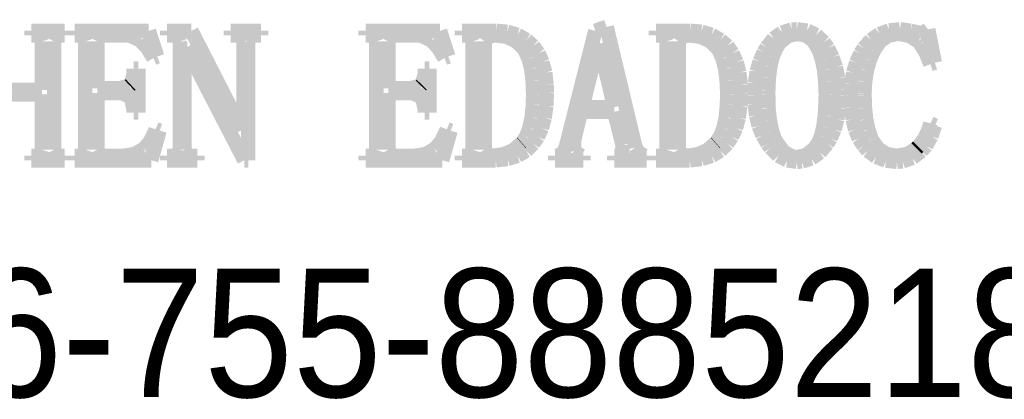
# Model space of a CAD drawing. Extents: x -38 to 372, y -82 to 205.
# Tile 17 of 29: x 345.57 to 352.46, y -73.14 to -70.48. Entities that reach past the tile are written whole.
import ezdxf

# ---------------------------------------------------------------- set-up
doc = ezdxf.new("R2010")
doc.units = 0
doc.layers.add('BOARD_GEOMETRY_DIMENSION', color=2, linetype='CONTINUOUS')
doc.layers.add('BOARD_GEOMETRY_SILKSCREEN_TOP', color=1, linetype='CONTINUOUS')

msp = doc.modelspace()

# ---------------------------------------------------------------- linework, layer by layer
at = {"layer": 'BOARD_GEOMETRY_DIMENSION', "const_width": 0.1016}
for points in [[(345.648534, -70.559422), (345.881706, -70.559422)], [(345.648534, -70.590918), (345.648534, -70.559422)], [(345.669362, -70.590918), (345.648534, -70.590918)], [(345.712034, -70.601332), (345.669362, -70.590918)], [(345.860878, -70.590918), (345.82354, -70.601332)], [(345.881706, -70.590918), (345.860878, -70.590918)], [(345.881706, -70.559422), (345.881706, -70.590918)], [(345.95054, -70.559422), (346.469716, -70.559422)], [(345.95054, -70.590918), (345.95054, -70.559422)], [(345.977464, -70.590918), (345.95054, -70.590918)], [(346.01404, -70.601332), (345.977464, -70.590918)], [(346.15755, -70.590918), (346.125292, -70.601332)], [(346.305378, -70.590918), (346.15755, -70.590918)], [(346.343986, -70.594728), (346.305378, -70.590918)], [(346.41155, -70.628002), (346.343986, -70.594728)], [(346.469716, -70.559422), (346.528136, -70.739508)], [(346.597986, -70.559422), (346.767404, -70.559422)], [(346.597986, -70.590918), (346.597986, -70.559422)], [(346.634308, -70.590918), (346.597986, -70.590918)], [(346.67698, -70.601332), (346.634308, -70.590918)], [(346.767404, -70.559422), (347.122496, -71.253604)], [(347.043502, -70.559422), (347.25483, -70.559422)], [(347.043502, -70.590918), (347.043502, -70.559422)], [(347.084904, -70.590918), (347.043502, -70.590918)], [(347.122496, -70.601332), (347.084904, -70.590918)], [(347.213174, -70.590918), (347.180916, -70.601332)], [(347.25483, -70.590918), (347.213174, -70.590918)], [(347.25483, -70.559422), (347.25483, -70.590918)], [(347.986604, -70.559422), (348.50705, -70.559422)], [(347.986604, -70.590918), (347.986604, -70.559422)], [(348.013528, -70.590918), (347.986604, -70.590918)], [(348.05112, -70.601332), (348.013528, -70.590918)], [(348.193614, -70.590918), (348.162372, -70.601332)], [(348.342458, -70.590918), (348.193614, -70.590918)], [(348.38005, -70.594728), (348.342458, -70.590918)], [(348.44863, -70.628002), (348.38005, -70.594728)], [(348.50705, -70.559422), (348.565216, -70.739508)], [(348.659958, -70.559422), (348.89948, -70.559422)], [(348.659958, -70.590918), (348.659958, -70.559422)], [(348.692216, -70.590918), (348.659958, -70.590918)], [(348.724728, -70.601332), (348.692216, -70.590918)], [(348.8944, -70.590918), (348.841314, -70.601332)], [(348.972378, -70.601332), (348.8944, -70.590918)], [(348.89948, -70.559422), (348.977458, -70.566534)], [(348.977458, -70.566534), (349.04934, -70.587616)], [(349.04934, -70.587616), (349.111824, -70.623938)], [(349.386652, -71.37654), (349.593916, -70.559422)], [(349.593916, -70.559422), (349.67291, -70.532244)], [(349.67291, -70.532244), (349.87484, -71.37654)], [(350.018604, -70.559422), (350.256856, -70.559422)], [(350.018604, -70.590918), (350.018604, -70.559422)], [(350.049592, -70.590918), (350.018604, -70.590918)], [(350.082104, -70.601332), (350.049592, -70.590918)], [(350.251776, -70.590918), (350.19869, -70.601332)], [(350.329754, -70.601332), (350.251776, -70.590918)], [(350.256856, -70.559422), (350.336104, -70.566534)], [(350.336104, -70.566534), (350.406716, -70.587616)], [(350.406716, -70.587616), (350.4692, -70.623938)], [(350.841818, -70.613524), (350.900238, -70.572122)], [(350.900238, -70.572122), (350.967802, -70.55104)], [(351.004378, -70.58025), (350.939862, -70.595744)], [(350.967802, -70.55104), (351.004378, -70.549008)], [(351.004378, -70.549008), (351.076006, -70.558406)], [(351.065592, -70.590918), (351.004378, -70.58025)], [(351.119694, -70.630034), (351.065592, -70.590918)], [(351.076006, -70.558406), (351.13849, -70.588632)], [(351.13849, -70.588632), (351.192592, -70.639432)], [(351.522792, -70.622922), (351.581974, -70.582536)], [(351.581974, -70.582536), (351.649792, -70.55739)], [(351.642426, -70.593712), (351.586292, -70.633336)], [(351.70999, -70.58025), (351.642426, -70.593712)], [(351.649792, -70.55739), (351.724722, -70.549008)], [(351.717356, -70.58025), (351.70999, -70.58025)], [(351.793302, -70.594728), (351.717356, -70.58025)], [(351.724722, -70.549008), (351.725738, -70.549008)], [(351.725738, -70.549008), (351.799652, -70.559422)], [(351.852738, -70.633336), (351.793302, -70.594728)], [(351.799652, -70.559422), (351.864168, -70.574916)], [(351.864168, -70.574916), (351.89541, -70.569836)], [(351.89541, -70.569836), (351.922334, -70.549008)], [(351.922334, -70.549008), (351.969324, -70.782434)], [(345.722448, -70.633336), (345.712034, -70.601332)], [(345.722448, -70.972934), (345.722448, -70.633336)], [(345.82354, -70.601332), (345.807792, -70.633336)], [(345.807792, -70.633336), (345.807792, -71.392034)], [(346.0242, -70.633336), (346.01404, -70.601332)], [(346.0242, -71.392034), (346.0242, -70.633336)], [(346.125292, -70.601332), (346.109798, -70.633336)], [(346.109798, -70.633336), (346.109798, -70.96252)], [(346.45854, -70.67931), (346.41155, -70.628002)], [(346.687394, -70.633336), (346.67698, -70.601332)], [(346.687394, -71.392034), (346.687394, -70.633336)], [(347.13291, -70.633336), (347.122496, -70.601332)], [(347.13291, -71.253604), (347.13291, -70.633336)], [(347.180916, -70.601332), (347.165168, -70.633336)], [(347.165168, -70.633336), (347.165168, -71.465948)], [(348.061534, -70.633336), (348.05112, -70.601332)], [(348.061534, -71.392034), (348.061534, -70.633336)], [(348.162372, -70.601332), (348.145862, -70.633336)], [(348.145862, -70.633336), (348.145862, -70.96252)], [(348.494604, -70.67931), (348.44863, -70.628002)], [(348.734888, -70.633336), (348.724728, -70.601332)], [(348.734888, -71.392034), (348.734888, -70.633336)], [(348.841314, -70.601332), (348.819216, -70.633336)], [(348.819216, -70.633336), (348.819216, -71.392034)], [(349.03791, -70.63105), (348.972378, -70.601332)], [(349.08998, -70.681088), (349.03791, -70.63105)], [(349.111824, -70.623938), (349.158814, -70.665594)], [(349.61449, -70.64883), (349.503238, -71.094346)], [(349.62084, -70.64883), (349.61449, -70.64883)], [(349.725996, -71.094346), (349.62084, -70.64883)], [(350.092518, -70.633336), (350.082104, -70.601332)], [(350.092518, -71.392034), (350.092518, -70.633336)], [(350.19869, -70.601332), (350.176592, -70.633336)], [(350.176592, -70.633336), (350.176592, -71.392034)], [(350.395286, -70.63105), (350.329754, -70.601332)], [(350.447356, -70.681088), (350.395286, -70.63105)], [(350.4692, -70.623938), (350.517206, -70.665594)], [(350.792034, -70.676008), (350.841818, -70.613524)], [(350.88449, -70.642734), (350.85655, -70.686422)], [(350.939862, -70.595744), (350.88449, -70.642734)], [(351.158302, -70.696836), (351.119694, -70.630034)], [(351.192592, -70.639432), (351.221802, -70.681088)], [(351.471738, -70.681088), (351.522792, -70.622922)], [(351.586292, -70.633336), (351.541334, -70.700138)], [(351.869248, -70.652132), (351.852738, -70.633336)], [(351.90684, -70.714616), (351.869248, -70.652132)], [(346.502228, -70.749922), (346.45854, -70.67931)], [(346.719652, -70.676008), (346.719652, -71.392034)], [(346.730066, -70.676008), (346.719652, -70.676008)], [(347.13799, -71.465948), (346.730066, -70.676008)], [(348.538292, -70.749922), (348.494604, -70.67931)], [(349.102426, -70.700138), (349.08998, -70.681088)], [(349.127318, -70.756018), (349.102426, -70.700138)], [(349.158814, -70.665594), (349.196152, -70.716394)], [(349.196152, -70.716394), (349.22333, -70.779132)], [(350.459802, -70.700138), (350.447356, -70.681088)], [(350.484948, -70.756018), (350.459802, -70.700138)], [(350.517206, -70.665594), (350.553528, -70.716394)], [(350.553528, -70.716394), (350.581722, -70.779132)], [(350.744028, -70.773798), (350.772222, -70.709536)], [(350.772222, -70.709536), (350.792034, -70.676008)], [(350.85655, -70.686422), (350.83369, -70.74281)], [(351.160334, -70.7009), (351.158302, -70.696836)], [(351.180146, -70.763638), (351.160334, -70.7009)], [(351.221802, -70.681088), (351.253044, -70.745604)], [(351.419668, -70.782434), (351.448878, -70.717918)], [(351.448878, -70.717918), (351.471738, -70.681088)], [(351.540318, -70.701916), (351.513394, -70.766432)], [(351.541334, -70.700138), (351.540318, -70.701916)], [(351.938082, -70.792594), (351.90684, -70.714616)], [(346.528136, -70.739508), (346.502228, -70.749922)], [(348.565216, -70.739508), (348.538292, -70.749922)], [(349.145098, -70.825106), (349.127318, -70.756018)], [(349.22333, -70.779132), (349.242888, -70.85203)], [(350.502728, -70.825106), (350.484948, -70.756018)], [(350.581722, -70.779132), (350.600518, -70.85203)], [(350.7232, -70.844918), (350.744028, -70.773798)], [(350.83369, -70.74281), (350.817942, -70.81012)], [(351.194878, -70.83552), (351.180146, -70.763638)], [(351.253044, -70.745604), (351.27692, -70.814438)], [(351.397824, -70.852792), (351.419668, -70.782434)], [(351.513394, -70.766432), (351.493582, -70.838314)], [(351.969324, -70.782434), (351.938082, -70.792594)], [(346.342716, -70.936104), (346.363544, -70.866508)], [(346.363544, -70.825106), (346.395802, -70.825106)], [(346.363544, -70.866508), (346.363544, -70.825106)], [(346.395802, -70.825106), (346.395802, -71.131938)], [(348.379034, -70.936104), (348.400878, -70.866508)], [(348.400878, -70.825106), (348.43212, -70.825106)], [(348.400878, -70.866508), (348.400878, -70.825106)], [(348.43212, -70.825106), (348.43212, -71.131938)], [(349.155512, -70.908418), (349.145098, -70.825106)], [(349.242888, -70.85203), (349.252286, -70.936104)], [(350.512888, -70.908418), (350.502728, -70.825106)], [(350.600518, -70.85203), (350.610932, -70.936104)], [(350.71177, -70.923912), (350.7232, -70.844918)], [(350.817942, -70.81012), (350.807528, -70.889622)], [(351.203006, -70.91553), (351.194878, -70.83552)], [(351.27692, -70.814438), (351.292668, -70.889622)], [(351.385378, -70.931024), (351.397824, -70.852792)], [(351.493582, -70.838314), (351.481136, -70.91553)], [(346.335604, -70.942708), (346.342716, -70.936104)], [(348.372684, -70.942708), (348.379034, -70.936104)], [(349.158814, -71.004938), (349.155512, -70.908418)], [(349.252286, -70.936104), (349.254318, -70.994524)], [(350.517206, -71.004938), (350.512888, -70.908418)], [(350.610932, -70.936104), (350.611948, -70.994524)], [(350.707706, -71.010018), (350.71177, -70.923912)], [(350.807528, -70.889622), (350.803464, -70.980808)], [(351.206308, -71.004938), (351.203006, -70.91553)], [(351.292668, -70.889622), (351.30105, -70.969632)], [(351.38106, -71.015606), (351.385378, -70.931024)], [(351.481136, -70.91553), (351.476818, -70.998588)], [(345.409012, -70.972934), (345.722448, -70.972934)], [(345.722448, -71.004938), (345.409012, -71.004938)], [(345.722448, -71.392034), (345.722448, -71.004938)], [(346.109798, -70.96252), (346.263722, -70.96252)], [(346.109798, -70.994524), (346.109798, -71.392034)], [(346.279216, -70.994524), (346.109798, -70.994524)], [(346.263722, -70.96252), (346.335604, -70.942708)], [(346.342716, -71.02602), (346.279216, -70.994524)], [(348.145862, -70.96252), (348.30004, -70.96252)], [(348.145862, -70.994524), (348.145862, -71.392034)], [(348.315534, -70.994524), (348.145862, -70.994524)], [(348.30004, -70.96252), (348.372684, -70.942708)], [(348.379034, -71.02602), (348.315534, -70.994524)], [(349.157544, -71.07682), (349.158814, -71.004938)], [(349.254318, -70.994524), (349.250254, -71.087234)], [(350.51492, -71.07682), (350.517206, -71.004938)], [(350.611948, -70.994524), (350.60763, -71.087234)], [(350.803464, -70.980808), (350.803464, -71.004938)], [(350.803464, -71.004938), (350.805496, -71.102728)], [(351.205292, -71.05904), (351.206308, -71.004938)], [(351.30105, -70.969632), (351.30105, -71.010018)], [(351.476818, -70.998588), (351.476818, -71.010018)], [(346.34805, -71.035418), (346.342716, -71.02602)], [(346.363544, -71.11111), (346.34805, -71.035418)], [(348.38513, -71.035418), (348.379034, -71.02602)], [(348.400878, -71.11111), (348.38513, -71.035418)], [(349.148146, -71.166228), (349.157544, -71.07682)], [(350.506792, -71.166228), (350.51492, -71.07682)], [(350.709738, -71.070724), (350.707706, -71.010018)], [(350.719136, -71.15175), (350.709738, -71.070724)], [(351.199958, -71.15302), (351.205292, -71.05904)], [(351.30105, -71.010018), (351.298002, -71.098918)], [(351.384362, -71.095616), (351.38106, -71.015606)], [(351.476818, -71.010018), (351.48012, -71.099934)], [(346.363544, -71.131938), (346.363544, -71.11111)], [(346.395802, -71.131938), (346.363544, -71.131938)], [(348.400878, -71.131938), (348.400878, -71.11111)], [(348.43212, -71.131938), (348.400878, -71.131938)], [(349.250254, -71.087234), (349.238824, -71.16953)], [(349.492824, -71.126604), (349.444818, -71.328534)], [(349.725996, -71.126604), (349.492824, -71.126604)], [(349.503238, -71.094346), (349.725996, -71.094346)], [(349.784416, -71.36003), (349.725996, -71.126604)], [(350.60763, -71.087234), (350.5962, -71.16953)], [(350.805496, -71.102728), (350.814894, -71.18731)], [(351.298002, -71.098918), (351.286318, -71.178928)], [(351.394776, -71.178928), (351.384362, -71.095616)], [(351.48012, -71.099934), (351.488502, -71.17969)], [(349.132652, -71.241412), (349.148146, -71.166228)], [(349.238824, -71.16953), (349.219012, -71.241412)], [(350.490028, -71.241412), (350.506792, -71.166228)], [(350.5962, -71.16953), (350.577404, -71.241412)], [(350.736916, -71.225918), (350.719136, -71.15175)], [(350.814894, -71.18731), (350.829372, -71.257922)], [(351.189544, -71.230744), (351.199958, -71.15302)], [(351.286318, -71.178928), (351.266506, -71.25081)], [(351.412302, -71.251826), (351.394776, -71.178928)], [(351.488502, -71.17969), (351.503996, -71.251826)], [(351.928684, -71.24319), (351.938082, -71.207122)], [(351.938082, -71.207122), (351.969324, -71.222616)], [(346.478098, -71.3359), (346.513404, -71.26224)], [(346.5449, -71.258938), (346.48648, -71.465948)], [(346.513404, -71.26224), (346.517722, -71.248524)], [(346.517722, -71.248524), (346.5449, -71.258938)], [(347.122496, -71.253604), (347.13291, -71.253604)], [(348.514416, -71.3359), (348.549722, -71.26224)], [(348.580964, -71.258938), (348.522544, -71.465948)], [(348.549722, -71.26224), (348.554802, -71.248524)], [(348.554802, -71.248524), (348.580964, -71.258938)], [(349.109792, -71.300594), (349.132652, -71.241412)], [(349.219012, -71.241412), (349.192088, -71.30161)], [(350.467168, -71.300594), (350.490028, -71.241412)], [(350.577404, -71.241412), (350.549464, -71.30161)], [(350.76384, -71.291196), (350.736916, -71.225918)], [(350.829372, -71.257922), (350.849184, -71.316088)], [(351.17405, -71.295514), (351.189544, -71.230744)], [(351.266506, -71.25081), (351.239582, -71.31304)], [(351.437194, -71.31431), (351.412302, -71.251826)], [(351.503996, -71.251826), (351.52584, -71.31431)], [(351.897442, -71.31304), (351.928684, -71.24319)], [(351.969324, -71.222616), (351.944432, -71.298308)], [(346.433394, -71.387208), (346.478098, -71.3359)], [(348.469458, -71.387208), (348.514416, -71.3359)], [(349.02013, -71.395336), (349.077534, -71.346314)], [(349.077534, -71.346314), (349.079566, -71.344536)], [(349.079566, -71.344536), (349.109792, -71.300594)], [(349.158814, -71.349616), (349.109792, -71.3994)], [(349.192088, -71.30161), (349.158814, -71.349616)], [(349.444818, -71.328534), (349.444818, -71.402448)], [(350.377506, -71.395336), (350.43491, -71.346314)], [(350.43491, -71.346314), (350.436942, -71.344536)], [(350.436942, -71.344536), (350.467168, -71.300594)], [(350.517206, -71.349616), (350.468184, -71.3994)], [(350.549464, -71.30161), (350.517206, -71.349616)], [(350.79813, -71.349616), (350.76384, -71.291196)], [(350.818958, -71.378826), (350.79813, -71.349616)], [(350.849184, -71.316088), (350.86163, -71.338948)], [(350.86163, -71.338948), (350.911668, -71.405496)], [(351.126044, -71.383906), (351.153222, -71.344536)], [(351.153222, -71.344536), (351.17405, -71.295514)], [(351.216722, -71.349616), (351.164652, -71.411846)], [(351.239582, -71.31304), (351.216722, -71.349616)], [(351.471738, -71.36511), (351.437194, -71.31431)], [(351.52584, -71.31431), (351.529904, -71.323708)], [(351.529904, -71.323708), (351.57283, -71.384922)], [(351.852738, -71.371206), (351.897442, -71.31304)], [(351.944432, -71.298308), (351.907856, -71.364094)], [(345.712034, -71.42353), (345.722448, -71.392034)], [(345.807792, -71.392034), (345.82354, -71.42353)], [(346.01404, -71.42353), (346.0242, -71.392034)], [(346.109798, -71.392034), (346.125292, -71.42353)], [(346.37091, -71.422514), (346.433394, -71.387208)], [(346.67698, -71.42353), (346.687394, -71.392034)], [(346.719652, -71.392034), (346.7354, -71.42353)], [(348.05112, -71.42353), (348.061534, -71.392034)], [(348.145862, -71.392034), (348.162372, -71.42353)], [(348.407228, -71.422514), (348.469458, -71.387208)], [(348.724728, -71.42353), (348.734888, -71.392034)], [(348.819216, -71.392034), (348.83598, -71.42353)], [(348.953582, -71.424292), (349.02013, -71.395336)], [(349.109792, -71.3994), (349.050356, -71.434706)], [(349.328232, -71.434706), (349.365824, -71.418196)], [(349.365824, -71.418196), (349.386652, -71.37654)], [(349.444818, -71.402448), (349.492824, -71.434706)], [(349.74784, -71.434706), (349.784416, -71.418196)], [(349.784416, -71.418196), (349.784416, -71.36003)], [(349.87484, -71.37654), (349.902018, -71.418196)], [(349.902018, -71.418196), (349.93834, -71.434706)], [(350.082104, -71.42353), (350.092518, -71.392034)], [(350.176592, -71.392034), (350.193356, -71.42353)], [(350.310958, -71.424292), (350.377506, -71.395336)], [(350.468184, -71.3994), (350.407732, -71.434706)], [(350.87433, -71.43369), (350.818958, -71.378826)], [(350.911668, -71.405496), (350.969834, -71.44004)], [(351.06991, -71.429626), (351.126044, -71.383906)], [(351.164652, -71.411846), (351.105216, -71.453502)], [(351.500694, -71.3994), (351.471738, -71.36511)], [(351.559114, -71.442326), (351.500694, -71.3994)], [(351.57283, -71.384922), (351.630996, -71.422514)], [(351.70491, -71.434706), (351.77984, -71.421244)], [(351.77984, -71.421244), (351.841308, -71.382636)], [(351.874582, -71.402448), (351.812098, -71.449438)], [(351.841308, -71.382636), (351.852738, -71.371206)], [(351.907856, -71.364094), (351.874582, -71.402448)], [(345.648534, -71.434706), (345.674442, -71.434706)], [(345.648534, -71.465948), (345.648534, -71.434706)], [(345.881706, -71.465948), (345.648534, -71.465948)], [(345.674442, -71.434706), (345.712034, -71.42353)], [(345.82354, -71.42353), (345.854528, -71.434706)], [(345.854528, -71.434706), (345.881706, -71.434706)], [(345.881706, -71.434706), (345.881706, -71.465948)], [(345.95054, -71.434706), (345.982798, -71.434706)], [(345.95054, -71.465948), (345.95054, -71.434706)], [(346.48648, -71.465948), (345.95054, -71.465948)], [(345.982798, -71.434706), (346.01404, -71.42353)], [(346.125292, -71.42353), (346.15755, -71.434706)], [(346.15755, -71.434706), (346.294964, -71.434706)], [(346.294964, -71.434706), (346.37091, -71.422514)], [(346.597986, -71.434706), (346.639388, -71.434706)], [(346.597986, -71.465948), (346.597986, -71.434706)], [(346.809314, -71.465948), (346.597986, -71.465948)], [(346.639388, -71.434706), (346.67698, -71.42353)], [(346.7354, -71.42353), (346.767404, -71.434706)], [(346.767404, -71.434706), (346.809314, -71.434706)], [(346.809314, -71.434706), (346.809314, -71.465948)], [(347.165168, -71.465948), (347.13799, -71.465948)], [(347.986604, -71.434706), (348.018862, -71.434706)], [(347.986604, -71.465948), (347.986604, -71.434706)], [(348.522544, -71.465948), (347.986604, -71.465948)], [(348.018862, -71.434706), (348.05112, -71.42353)], [(348.162372, -71.42353), (348.193614, -71.434706)], [(348.193614, -71.434706), (348.332044, -71.434706)], [(348.332044, -71.434706), (348.407228, -71.422514)], [(348.659958, -71.434706), (348.692216, -71.434706)], [(348.659958, -71.465948), (348.659958, -71.434706)], [(348.897448, -71.465948), (348.659958, -71.465948)], [(348.692216, -71.434706), (348.724728, -71.42353)], [(348.83598, -71.42353), (348.877636, -71.434706)], [(348.877636, -71.434706), (348.953582, -71.424292)], [(348.97949, -71.45655), (348.897448, -71.465948)], [(349.050356, -71.434706), (348.97949, -71.45655)], [(349.312738, -71.434706), (349.328232, -71.434706)], [(349.312738, -71.465948), (349.312738, -71.434706)], [(349.509588, -71.465948), (349.312738, -71.465948)], [(349.492824, -71.434706), (349.509588, -71.434706)], [(349.509588, -71.434706), (349.509588, -71.465948)], [(349.725996, -71.434706), (349.74784, -71.434706)], [(349.725996, -71.465948), (349.725996, -71.434706)], [(349.954088, -71.465948), (349.725996, -71.465948)], [(349.93834, -71.434706), (349.954088, -71.434706)], [(349.954088, -71.434706), (349.954088, -71.465948)], [(350.018604, -71.434706), (350.049592, -71.434706)], [(350.018604, -71.465948), (350.018604, -71.434706)], [(350.254824, -71.465948), (350.018604, -71.465948)], [(350.049592, -71.434706), (350.082104, -71.42353)], [(350.193356, -71.42353), (350.235012, -71.434706)], [(350.235012, -71.434706), (350.310958, -71.424292)], [(350.33712, -71.45655), (350.254824, -71.465948)], [(350.407732, -71.434706), (350.33712, -71.45655)], [(350.93656, -71.465948), (350.87433, -71.43369)], [(351.004378, -71.476616), (350.93656, -71.465948)], [(350.969834, -71.44004), (351.004378, -71.44512)], [(351.004378, -71.44512), (351.06991, -71.429626)], [(351.038668, -71.47433), (351.004378, -71.476616)], [(351.105216, -71.453502), (351.038668, -71.47433)], [(351.626932, -71.468234), (351.559114, -71.442326)], [(351.70491, -71.476616), (351.626932, -71.468234)], [(351.630996, -71.422514), (351.703894, -71.434706)], [(351.703894, -71.434706), (351.70491, -71.434706)], [(351.743518, -71.473314), (351.70491, -71.476616)], [(351.812098, -71.449438), (351.743518, -71.473314)]]:
    msp.add_lwpolyline(points, dxfattribs=at)
at = {"layer": 'BOARD_GEOMETRY_SILKSCREEN_TOP', "const_width": 0.1016}
for points in [[(345.648534, -70.590918), (345.648534, -70.559422)], [(345.648534, -70.559422), (345.881706, -70.559422)], [(345.669362, -70.590918), (345.648534, -70.590918)], [(345.712034, -70.601332), (345.669362, -70.590918)], [(345.860878, -70.590918), (345.82354, -70.601332)], [(345.881706, -70.590918), (345.860878, -70.590918)], [(345.881706, -70.559422), (345.881706, -70.590918)], [(345.95054, -70.590918), (345.95054, -70.559422)], [(345.95054, -70.559422), (346.469716, -70.559422)], [(345.977464, -70.590918), (345.95054, -70.590918)], [(346.01404, -70.601332), (345.977464, -70.590918)], [(346.15755, -70.590918), (346.125292, -70.601332)], [(346.305378, -70.590918), (346.15755, -70.590918)], [(346.343986, -70.594728), (346.305378, -70.590918)], [(346.41155, -70.628002), (346.343986, -70.594728)], [(346.469716, -70.559422), (346.528136, -70.739508)], [(346.597986, -70.590918), (346.597986, -70.559422)], [(346.597986, -70.559422), (346.767404, -70.559422)], [(346.634308, -70.590918), (346.597986, -70.590918)], [(346.67698, -70.601332), (346.634308, -70.590918)], [(346.767404, -70.559422), (347.122496, -71.253604)], [(347.043502, -70.590918), (347.043502, -70.559422)], [(347.043502, -70.559422), (347.25483, -70.559422)], [(347.084904, -70.590918), (347.043502, -70.590918)], [(347.122496, -70.601332), (347.084904, -70.590918)], [(347.213174, -70.590918), (347.180916, -70.601332)], [(347.25483, -70.590918), (347.213174, -70.590918)], [(347.25483, -70.559422), (347.25483, -70.590918)], [(347.986604, -70.590918), (347.986604, -70.559422)], [(347.986604, -70.559422), (348.50705, -70.559422)], [(348.013528, -70.590918), (347.986604, -70.590918)], [(348.05112, -70.601332), (348.013528, -70.590918)], [(348.193614, -70.590918), (348.162372, -70.601332)], [(348.342458, -70.590918), (348.193614, -70.590918)], [(348.38005, -70.594728), (348.342458, -70.590918)], [(348.44863, -70.628002), (348.38005, -70.594728)], [(348.50705, -70.559422), (348.565216, -70.739508)], [(348.659958, -70.590918), (348.659958, -70.559422)], [(348.659958, -70.559422), (348.89948, -70.559422)], [(348.692216, -70.590918), (348.659958, -70.590918)], [(348.724728, -70.601332), (348.692216, -70.590918)], [(348.8944, -70.590918), (348.841314, -70.601332)], [(348.972378, -70.601332), (348.8944, -70.590918)], [(348.89948, -70.559422), (348.977458, -70.566534)], [(348.977458, -70.566534), (349.04934, -70.587616)], [(349.04934, -70.587616), (349.111824, -70.623938)], [(349.386652, -71.37654), (349.593916, -70.559422)], [(349.593916, -70.559422), (349.67291, -70.532244)], [(349.67291, -70.532244), (349.87484, -71.37654)], [(350.018604, -70.590918), (350.018604, -70.559422)], [(350.018604, -70.559422), (350.256856, -70.559422)], [(350.049592, -70.590918), (350.018604, -70.590918)], [(350.082104, -70.601332), (350.049592, -70.590918)], [(350.251776, -70.590918), (350.19869, -70.601332)], [(350.329754, -70.601332), (350.251776, -70.590918)], [(350.256856, -70.559422), (350.336104, -70.566534)], [(350.336104, -70.566534), (350.406716, -70.587616)], [(350.406716, -70.587616), (350.4692, -70.623938)], [(350.841818, -70.613524), (350.900238, -70.572122)], [(350.900238, -70.572122), (350.967802, -70.55104)], [(351.004378, -70.58025), (350.939862, -70.595744)], [(350.967802, -70.55104), (351.004378, -70.549008)], [(351.004378, -70.549008), (351.076006, -70.558406)], [(351.065592, -70.590918), (351.004378, -70.58025)], [(351.119694, -70.630034), (351.065592, -70.590918)], [(351.076006, -70.558406), (351.13849, -70.588632)], [(351.13849, -70.588632), (351.192592, -70.639432)], [(351.522792, -70.622922), (351.581974, -70.582536)], [(351.581974, -70.582536), (351.649792, -70.55739)], [(351.642426, -70.593712), (351.586292, -70.633336)], [(351.70999, -70.58025), (351.642426, -70.593712)], [(351.649792, -70.55739), (351.724722, -70.549008)], [(351.717356, -70.58025), (351.70999, -70.58025)], [(351.793302, -70.594728), (351.717356, -70.58025)], [(351.724722, -70.549008), (351.725738, -70.549008)], [(351.725738, -70.549008), (351.799652, -70.559422)], [(351.852738, -70.633336), (351.793302, -70.594728)], [(351.799652, -70.559422), (351.864168, -70.574916)], [(351.864168, -70.574916), (351.89541, -70.569836)], [(351.89541, -70.569836), (351.922334, -70.549008)], [(351.922334, -70.549008), (351.969324, -70.782434)], [(345.722448, -70.633336), (345.712034, -70.601332)], [(345.722448, -70.972934), (345.722448, -70.633336)], [(345.82354, -70.601332), (345.807792, -70.633336)], [(345.807792, -70.633336), (345.807792, -71.392034)], [(346.0242, -70.633336), (346.01404, -70.601332)], [(346.0242, -71.392034), (346.0242, -70.633336)], [(346.125292, -70.601332), (346.109798, -70.633336)], [(346.109798, -70.633336), (346.109798, -70.96252)], [(346.45854, -70.67931), (346.41155, -70.628002)], [(346.687394, -70.633336), (346.67698, -70.601332)], [(346.687394, -71.392034), (346.687394, -70.633336)], [(347.13291, -70.633336), (347.122496, -70.601332)], [(347.13291, -71.253604), (347.13291, -70.633336)], [(347.180916, -70.601332), (347.165168, -70.633336)], [(347.165168, -70.633336), (347.165168, -71.465948)], [(348.061534, -70.633336), (348.05112, -70.601332)], [(348.061534, -71.392034), (348.061534, -70.633336)], [(348.162372, -70.601332), (348.145862, -70.633336)], [(348.145862, -70.633336), (348.145862, -70.96252)], [(348.494604, -70.67931), (348.44863, -70.628002)], [(348.734888, -70.633336), (348.724728, -70.601332)], [(348.734888, -71.392034), (348.734888, -70.633336)], [(348.841314, -70.601332), (348.819216, -70.633336)], [(348.819216, -70.633336), (348.819216, -71.392034)], [(349.03791, -70.63105), (348.972378, -70.601332)], [(349.08998, -70.681088), (349.03791, -70.63105)], [(349.111824, -70.623938), (349.158814, -70.665594)], [(349.61449, -70.64883), (349.503238, -71.094346)], [(349.62084, -70.64883), (349.61449, -70.64883)], [(349.725996, -71.094346), (349.62084, -70.64883)], [(350.092518, -70.633336), (350.082104, -70.601332)], [(350.092518, -71.392034), (350.092518, -70.633336)], [(350.19869, -70.601332), (350.176592, -70.633336)], [(350.176592, -70.633336), (350.176592, -71.392034)], [(350.395286, -70.63105), (350.329754, -70.601332)], [(350.447356, -70.681088), (350.395286, -70.63105)], [(350.4692, -70.623938), (350.517206, -70.665594)], [(350.792034, -70.676008), (350.841818, -70.613524)], [(350.88449, -70.642734), (350.85655, -70.686422)], [(350.939862, -70.595744), (350.88449, -70.642734)], [(351.158302, -70.696836), (351.119694, -70.630034)], [(351.192592, -70.639432), (351.221802, -70.681088)], [(351.471738, -70.681088), (351.522792, -70.622922)], [(351.586292, -70.633336), (351.541334, -70.700138)], [(351.869248, -70.652132), (351.852738, -70.633336)], [(351.90684, -70.714616), (351.869248, -70.652132)], [(346.502228, -70.749922), (346.45854, -70.67931)], [(346.719652, -70.676008), (346.719652, -71.392034)], [(346.730066, -70.676008), (346.719652, -70.676008)], [(347.13799, -71.465948), (346.730066, -70.676008)], [(348.538292, -70.749922), (348.494604, -70.67931)], [(349.102426, -70.700138), (349.08998, -70.681088)], [(349.127318, -70.756018), (349.102426, -70.700138)], [(349.158814, -70.665594), (349.196152, -70.716394)], [(349.196152, -70.716394), (349.22333, -70.779132)], [(350.459802, -70.700138), (350.447356, -70.681088)], [(350.484948, -70.756018), (350.459802, -70.700138)], [(350.517206, -70.665594), (350.553528, -70.716394)], [(350.553528, -70.716394), (350.581722, -70.779132)], [(350.744028, -70.773798), (350.772222, -70.709536)], [(350.772222, -70.709536), (350.792034, -70.676008)], [(350.85655, -70.686422), (350.83369, -70.74281)], [(351.160334, -70.7009), (351.158302, -70.696836)], [(351.180146, -70.763638), (351.160334, -70.7009)], [(351.221802, -70.681088), (351.253044, -70.745604)], [(351.419668, -70.782434), (351.448878, -70.717918)], [(351.448878, -70.717918), (351.471738, -70.681088)], [(351.540318, -70.701916), (351.513394, -70.766432)], [(351.541334, -70.700138), (351.540318, -70.701916)], [(351.938082, -70.792594), (351.90684, -70.714616)], [(346.528136, -70.739508), (346.502228, -70.749922)], [(348.565216, -70.739508), (348.538292, -70.749922)], [(349.145098, -70.825106), (349.127318, -70.756018)], [(349.22333, -70.779132), (349.242888, -70.85203)], [(350.502728, -70.825106), (350.484948, -70.756018)], [(350.581722, -70.779132), (350.600518, -70.85203)], [(350.7232, -70.844918), (350.744028, -70.773798)], [(350.83369, -70.74281), (350.817942, -70.81012)], [(351.194878, -70.83552), (351.180146, -70.763638)], [(351.253044, -70.745604), (351.27692, -70.814438)], [(351.397824, -70.852792), (351.419668, -70.782434)], [(351.513394, -70.766432), (351.493582, -70.838314)], [(351.969324, -70.782434), (351.938082, -70.792594)], [(346.342716, -70.936104), (346.363544, -70.866508)], [(346.363544, -70.825106), (346.395802, -70.825106)], [(346.363544, -70.866508), (346.363544, -70.825106)], [(346.395802, -70.825106), (346.395802, -71.131938)], [(348.379034, -70.936104), (348.400878, -70.866508)], [(348.400878, -70.825106), (348.43212, -70.825106)], [(348.400878, -70.866508), (348.400878, -70.825106)], [(348.43212, -70.825106), (348.43212, -71.131938)], [(349.155512, -70.908418), (349.145098, -70.825106)], [(349.242888, -70.85203), (349.252286, -70.936104)], [(350.512888, -70.908418), (350.502728, -70.825106)], [(350.600518, -70.85203), (350.610932, -70.936104)], [(350.71177, -70.923912), (350.7232, -70.844918)], [(350.817942, -70.81012), (350.807528, -70.889622)], [(351.203006, -70.91553), (351.194878, -70.83552)], [(351.27692, -70.814438), (351.292668, -70.889622)], [(351.385378, -70.931024), (351.397824, -70.852792)], [(351.493582, -70.838314), (351.481136, -70.91553)], [(346.335604, -70.942708), (346.342716, -70.936104)], [(348.372684, -70.942708), (348.379034, -70.936104)], [(349.158814, -71.004938), (349.155512, -70.908418)], [(349.252286, -70.936104), (349.254318, -70.994524)], [(350.517206, -71.004938), (350.512888, -70.908418)], [(350.610932, -70.936104), (350.611948, -70.994524)], [(350.707706, -71.010018), (350.71177, -70.923912)], [(350.807528, -70.889622), (350.803464, -70.980808)], [(351.206308, -71.004938), (351.203006, -70.91553)], [(351.292668, -70.889622), (351.30105, -70.969632)], [(351.38106, -71.015606), (351.385378, -70.931024)], [(351.481136, -70.91553), (351.476818, -70.998588)], [(345.409012, -70.972934), (345.722448, -70.972934)], [(345.722448, -71.004938), (345.409012, -71.004938)], [(345.722448, -71.392034), (345.722448, -71.004938)], [(346.109798, -70.96252), (346.263722, -70.96252)], [(346.109798, -70.994524), (346.109798, -71.392034)], [(346.279216, -70.994524), (346.109798, -70.994524)], [(346.263722, -70.96252), (346.335604, -70.942708)], [(346.342716, -71.02602), (346.279216, -70.994524)], [(348.145862, -70.96252), (348.30004, -70.96252)], [(348.145862, -70.994524), (348.145862, -71.392034)], [(348.315534, -70.994524), (348.145862, -70.994524)], [(348.30004, -70.96252), (348.372684, -70.942708)], [(348.379034, -71.02602), (348.315534, -70.994524)], [(349.157544, -71.07682), (349.158814, -71.004938)], [(349.254318, -70.994524), (349.250254, -71.087234)], [(350.51492, -71.07682), (350.517206, -71.004938)], [(350.611948, -70.994524), (350.60763, -71.087234)], [(350.803464, -70.980808), (350.803464, -71.004938)], [(350.803464, -71.004938), (350.805496, -71.102728)], [(351.205292, -71.05904), (351.206308, -71.004938)], [(351.30105, -70.969632), (351.30105, -71.010018)], [(351.476818, -70.998588), (351.476818, -71.010018)], [(346.34805, -71.035418), (346.342716, -71.02602)], [(346.363544, -71.11111), (346.34805, -71.035418)], [(348.38513, -71.035418), (348.379034, -71.02602)], [(348.400878, -71.11111), (348.38513, -71.035418)], [(349.148146, -71.166228), (349.157544, -71.07682)], [(350.506792, -71.166228), (350.51492, -71.07682)], [(350.709738, -71.070724), (350.707706, -71.010018)], [(350.719136, -71.15175), (350.709738, -71.070724)], [(351.199958, -71.15302), (351.205292, -71.05904)], [(351.30105, -71.010018), (351.298002, -71.098918)], [(351.384362, -71.095616), (351.38106, -71.015606)], [(351.476818, -71.010018), (351.48012, -71.099934)], [(346.363544, -71.131938), (346.363544, -71.11111)], [(346.395802, -71.131938), (346.363544, -71.131938)], [(348.400878, -71.131938), (348.400878, -71.11111)], [(348.43212, -71.131938), (348.400878, -71.131938)], [(349.250254, -71.087234), (349.238824, -71.16953)], [(349.492824, -71.126604), (349.444818, -71.328534)], [(349.725996, -71.126604), (349.492824, -71.126604)], [(349.503238, -71.094346), (349.725996, -71.094346)], [(349.784416, -71.36003), (349.725996, -71.126604)], [(350.60763, -71.087234), (350.5962, -71.16953)], [(350.805496, -71.102728), (350.814894, -71.18731)], [(351.298002, -71.098918), (351.286318, -71.178928)], [(351.394776, -71.178928), (351.384362, -71.095616)], [(351.48012, -71.099934), (351.488502, -71.17969)], [(349.132652, -71.241412), (349.148146, -71.166228)], [(349.238824, -71.16953), (349.219012, -71.241412)], [(350.490028, -71.241412), (350.506792, -71.166228)], [(350.5962, -71.16953), (350.577404, -71.241412)], [(350.736916, -71.225918), (350.719136, -71.15175)], [(350.814894, -71.18731), (350.829372, -71.257922)], [(351.189544, -71.230744), (351.199958, -71.15302)], [(351.286318, -71.178928), (351.266506, -71.25081)], [(351.412302, -71.251826), (351.394776, -71.178928)], [(351.488502, -71.17969), (351.503996, -71.251826)], [(351.928684, -71.24319), (351.938082, -71.207122)], [(351.938082, -71.207122), (351.969324, -71.222616)], [(346.478098, -71.3359), (346.513404, -71.26224)], [(346.5449, -71.258938), (346.48648, -71.465948)], [(346.513404, -71.26224), (346.517722, -71.248524)], [(346.517722, -71.248524), (346.5449, -71.258938)], [(347.122496, -71.253604), (347.13291, -71.253604)], [(348.514416, -71.3359), (348.549722, -71.26224)], [(348.580964, -71.258938), (348.522544, -71.465948)], [(348.549722, -71.26224), (348.554802, -71.248524)], [(348.554802, -71.248524), (348.580964, -71.258938)], [(349.109792, -71.300594), (349.132652, -71.241412)], [(349.219012, -71.241412), (349.192088, -71.30161)], [(350.467168, -71.300594), (350.490028, -71.241412)], [(350.577404, -71.241412), (350.549464, -71.30161)], [(350.76384, -71.291196), (350.736916, -71.225918)], [(350.829372, -71.257922), (350.849184, -71.316088)], [(351.17405, -71.295514), (351.189544, -71.230744)], [(351.266506, -71.25081), (351.239582, -71.31304)], [(351.437194, -71.31431), (351.412302, -71.251826)], [(351.503996, -71.251826), (351.52584, -71.31431)], [(351.897442, -71.31304), (351.928684, -71.24319)], [(351.969324, -71.222616), (351.944432, -71.298308)], [(346.433394, -71.387208), (346.478098, -71.3359)], [(348.469458, -71.387208), (348.514416, -71.3359)], [(349.02013, -71.395336), (349.077534, -71.346314)], [(349.077534, -71.346314), (349.079566, -71.344536)], [(349.079566, -71.344536), (349.109792, -71.300594)], [(349.158814, -71.349616), (349.109792, -71.3994)], [(349.192088, -71.30161), (349.158814, -71.349616)], [(349.444818, -71.328534), (349.444818, -71.402448)], [(350.377506, -71.395336), (350.43491, -71.346314)], [(350.43491, -71.346314), (350.436942, -71.344536)], [(350.436942, -71.344536), (350.467168, -71.300594)], [(350.517206, -71.349616), (350.468184, -71.3994)], [(350.549464, -71.30161), (350.517206, -71.349616)], [(350.79813, -71.349616), (350.76384, -71.291196)], [(350.818958, -71.378826), (350.79813, -71.349616)], [(350.849184, -71.316088), (350.86163, -71.338948)], [(350.86163, -71.338948), (350.911668, -71.405496)], [(351.126044, -71.383906), (351.153222, -71.344536)], [(351.153222, -71.344536), (351.17405, -71.295514)], [(351.216722, -71.349616), (351.164652, -71.411846)], [(351.239582, -71.31304), (351.216722, -71.349616)], [(351.471738, -71.36511), (351.437194, -71.31431)], [(351.52584, -71.31431), (351.529904, -71.323708)], [(351.529904, -71.323708), (351.57283, -71.384922)], [(351.852738, -71.371206), (351.897442, -71.31304)], [(351.944432, -71.298308), (351.907856, -71.364094)], [(345.712034, -71.42353), (345.722448, -71.392034)], [(345.807792, -71.392034), (345.82354, -71.42353)], [(346.01404, -71.42353), (346.0242, -71.392034)], [(346.109798, -71.392034), (346.125292, -71.42353)], [(346.37091, -71.422514), (346.433394, -71.387208)], [(346.67698, -71.42353), (346.687394, -71.392034)], [(346.719652, -71.392034), (346.7354, -71.42353)], [(348.05112, -71.42353), (348.061534, -71.392034)], [(348.145862, -71.392034), (348.162372, -71.42353)], [(348.407228, -71.422514), (348.469458, -71.387208)], [(348.724728, -71.42353), (348.734888, -71.392034)], [(348.819216, -71.392034), (348.83598, -71.42353)], [(348.953582, -71.424292), (349.02013, -71.395336)], [(349.109792, -71.3994), (349.050356, -71.434706)], [(349.328232, -71.434706), (349.365824, -71.418196)], [(349.365824, -71.418196), (349.386652, -71.37654)], [(349.444818, -71.402448), (349.492824, -71.434706)], [(349.74784, -71.434706), (349.784416, -71.418196)], [(349.784416, -71.418196), (349.784416, -71.36003)], [(349.87484, -71.37654), (349.902018, -71.418196)], [(349.902018, -71.418196), (349.93834, -71.434706)], [(350.082104, -71.42353), (350.092518, -71.392034)], [(350.176592, -71.392034), (350.193356, -71.42353)], [(350.310958, -71.424292), (350.377506, -71.395336)], [(350.468184, -71.3994), (350.407732, -71.434706)], [(350.87433, -71.43369), (350.818958, -71.378826)], [(350.911668, -71.405496), (350.969834, -71.44004)], [(351.06991, -71.429626), (351.126044, -71.383906)], [(351.164652, -71.411846), (351.105216, -71.453502)], [(351.500694, -71.3994), (351.471738, -71.36511)], [(351.559114, -71.442326), (351.500694, -71.3994)], [(351.57283, -71.384922), (351.630996, -71.422514)], [(351.70491, -71.434706), (351.77984, -71.421244)], [(351.77984, -71.421244), (351.841308, -71.382636)], [(351.874582, -71.402448), (351.812098, -71.449438)], [(351.841308, -71.382636), (351.852738, -71.371206)], [(351.907856, -71.364094), (351.874582, -71.402448)], [(345.648534, -71.434706), (345.674442, -71.434706)], [(345.648534, -71.465948), (345.648534, -71.434706)], [(345.881706, -71.465948), (345.648534, -71.465948)], [(345.674442, -71.434706), (345.712034, -71.42353)], [(345.82354, -71.42353), (345.854528, -71.434706)], [(345.854528, -71.434706), (345.881706, -71.434706)], [(345.881706, -71.434706), (345.881706, -71.465948)], [(345.95054, -71.434706), (345.982798, -71.434706)], [(345.95054, -71.465948), (345.95054, -71.434706)], [(346.48648, -71.465948), (345.95054, -71.465948)], [(345.982798, -71.434706), (346.01404, -71.42353)], [(346.125292, -71.42353), (346.15755, -71.434706)], [(346.15755, -71.434706), (346.294964, -71.434706)], [(346.294964, -71.434706), (346.37091, -71.422514)], [(346.597986, -71.434706), (346.639388, -71.434706)], [(346.597986, -71.465948), (346.597986, -71.434706)], [(346.809314, -71.465948), (346.597986, -71.465948)], [(346.639388, -71.434706), (346.67698, -71.42353)], [(346.7354, -71.42353), (346.767404, -71.434706)], [(346.767404, -71.434706), (346.809314, -71.434706)], [(346.809314, -71.434706), (346.809314, -71.465948)], [(347.165168, -71.465948), (347.13799, -71.465948)], [(347.986604, -71.434706), (348.018862, -71.434706)], [(347.986604, -71.465948), (347.986604, -71.434706)], [(348.522544, -71.465948), (347.986604, -71.465948)], [(348.018862, -71.434706), (348.05112, -71.42353)], [(348.162372, -71.42353), (348.193614, -71.434706)], [(348.193614, -71.434706), (348.332044, -71.434706)], [(348.332044, -71.434706), (348.407228, -71.422514)], [(348.659958, -71.434706), (348.692216, -71.434706)], [(348.659958, -71.465948), (348.659958, -71.434706)], [(348.897448, -71.465948), (348.659958, -71.465948)], [(348.692216, -71.434706), (348.724728, -71.42353)], [(348.83598, -71.42353), (348.877636, -71.434706)], [(348.877636, -71.434706), (348.953582, -71.424292)], [(348.97949, -71.45655), (348.897448, -71.465948)], [(349.050356, -71.434706), (348.97949, -71.45655)], [(349.312738, -71.434706), (349.328232, -71.434706)], [(349.312738, -71.465948), (349.312738, -71.434706)], [(349.509588, -71.465948), (349.312738, -71.465948)], [(349.492824, -71.434706), (349.509588, -71.434706)], [(349.509588, -71.434706), (349.509588, -71.465948)], [(349.725996, -71.434706), (349.74784, -71.434706)], [(349.725996, -71.465948), (349.725996, -71.434706)], [(349.954088, -71.465948), (349.725996, -71.465948)], [(349.93834, -71.434706), (349.954088, -71.434706)], [(349.954088, -71.434706), (349.954088, -71.465948)], [(350.018604, -71.434706), (350.049592, -71.434706)], [(350.018604, -71.465948), (350.018604, -71.434706)], [(350.254824, -71.465948), (350.018604, -71.465948)], [(350.049592, -71.434706), (350.082104, -71.42353)], [(350.193356, -71.42353), (350.235012, -71.434706)], [(350.235012, -71.434706), (350.310958, -71.424292)], [(350.33712, -71.45655), (350.254824, -71.465948)], [(350.407732, -71.434706), (350.33712, -71.45655)], [(350.93656, -71.465948), (350.87433, -71.43369)], [(351.004378, -71.476616), (350.93656, -71.465948)], [(350.969834, -71.44004), (351.004378, -71.44512)], [(351.004378, -71.44512), (351.06991, -71.429626)], [(351.038668, -71.47433), (351.004378, -71.476616)], [(351.105216, -71.453502), (351.038668, -71.47433)], [(351.626932, -71.468234), (351.559114, -71.442326)], [(351.70491, -71.476616), (351.626932, -71.468234)], [(351.630996, -71.422514), (351.703894, -71.434706)], [(351.703894, -71.434706), (351.70491, -71.434706)], [(351.743518, -71.473314), (351.70491, -71.476616)], [(351.812098, -71.449438), (351.743518, -71.473314)]]:
    msp.add_lwpolyline(points, dxfattribs=at)

# ---------------------------------------------------------------- texts
at = {"layer": 'BOARD_GEOMETRY_DIMENSION', "width": 0.927745}
msp.add_text('86-755-88852189', height=0.899922, dxfattribs=at).set_placement((344.622374, -73.124314))
at = {"layer": 'BOARD_GEOMETRY_SILKSCREEN_TOP', "width": 0.927745}
msp.add_text('86-755-88852189', height=0.899922, dxfattribs=at).set_placement((344.622374, -73.124314))

doc.saveas('drawing.dxf')
